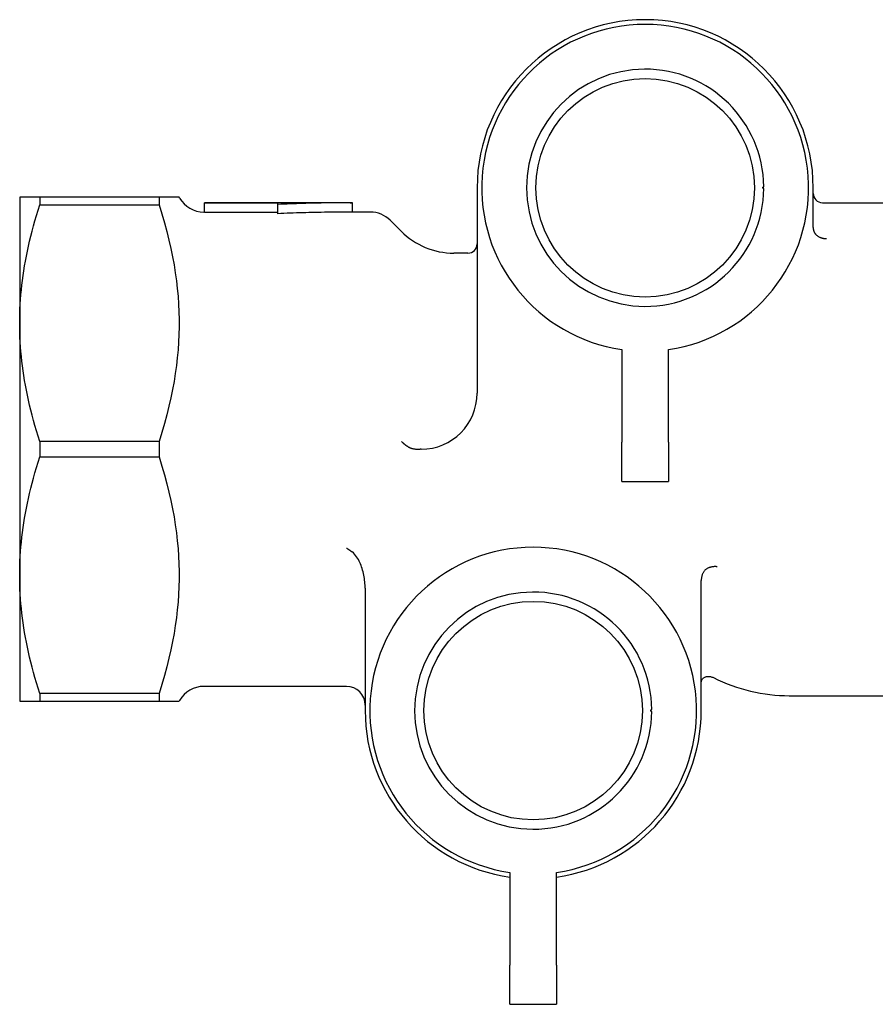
# Model space of a CAD drawing. Header units: millimetres. Extents: x 81 to 326, y -65 to 264.
# Tile 7 of 12: x 81 to 127, y 202 to 254. Entities that reach past the tile are written whole.
import ezdxf

# ---------------------------------------------------------------- set-up
doc = ezdxf.new("R2010")
doc.units = ezdxf.units.MM
doc.layers.add('Detail', color=2, linetype='Continuous')

msp = doc.modelspace()

# ---------------------------------------------------------------- linework, layer by layer
at = {"layer": 'Detail'}
for p, q in [((105.521, 245.465), (105.521, 234.465)), ((123.521, 243.334), (123.521, 245.465)), ((82.092, 244.965), (81.021, 244.965)), ((81.021, 244.965), (81.021, 238.215)), ((88.487, 244.965), (82.092, 244.965)), ((82.092, 244.965), (82.092, 244.553)), ((89.559, 244.965), (88.487, 244.965)), ((88.487, 244.965), (88.487, 244.553)), ((89.588, 244.915), (89.559, 244.965)), ((90.92, 244.639), (90.92, 244.665)), ((98.727, 244.665), (90.92, 244.665)), ((98.839, 244.165), (98.839, 244.665)), ((124.021, 244.665), (135.513, 244.665)), ((82.092, 244.553), (88.487, 244.553)), ((90.92, 244.165), (90.887, 244.165)), ((94.839, 244.639), (90.92, 244.639)), ((90.92, 244.14), (90.92, 244.639)), ((94.839, 244.14), (90.92, 244.14)), ((94.839, 244.573), (94.839, 244.639)), ((94.839, 244.077), (94.839, 244.573)), ((99.799, 244.165), (98.839, 244.165)), ((101.449, 243.137), (100.86, 243.726)), ((105.021, 241.965), (104.277, 241.965)), ((81.021, 238.215), (81.021, 224.715)), ((113.271, 236.805), (113.271, 231.84)), ((115.771, 231.84), (115.771, 236.805)), ((88.487, 231.876), (82.092, 231.876)), ((82.092, 231.876), (82.092, 231.053)), ((88.487, 231.876), (88.487, 231.053)), ((113.271, 229.74), (113.271, 231.84)), ((115.771, 231.84), (115.771, 229.74)), ((82.092, 231.053), (88.487, 231.053)), ((113.271, 229.74), (115.771, 229.74)), ((81.021, 224.715), (81.021, 217.965)), ((117.524, 217.465), (117.524, 224.428)), ((99.524, 224.019), (99.524, 217.465)), ((88.487, 218.376), (82.092, 218.376)), ((82.092, 218.376), (82.092, 217.965)), ((88.487, 218.376), (88.487, 217.965)), ((98.524, 218.765), (90.887, 218.765)), ((81.021, 217.965), (82.092, 217.965)), ((82.092, 217.965), (88.487, 217.965)), ((88.487, 217.965), (89.559, 217.965)), ((89.588, 218.015), (89.559, 217.965)), ((122.239, 218.265), (129.63, 218.265)), ((107.274, 208.805), (107.274, 203.84)), ((109.774, 203.84), (109.774, 208.805)), ((107.274, 201.74), (107.274, 203.84)), ((109.774, 203.84), (109.774, 201.74)), ((107.274, 201.74), (109.774, 201.74))]:
    msp.add_line(p, q, dxfattribs=at)
at = {"layer": 'Detail', "flags": 128}
for points in [[(120.87, 245.422), (120.865, 245.422), (120.859, 245.423), (120.854, 245.425), (120.848, 245.427), (120.843, 245.43), (120.838, 245.434), (120.833, 245.438), (120.829, 245.444), (120.826, 245.45), (120.823, 245.457), (120.821, 245.464), (120.821, 245.472), (120.821, 245.48), (120.823, 245.487), (120.826, 245.494), (120.829, 245.5), (120.833, 245.505), (120.838, 245.51), (120.843, 245.514), (120.848, 245.517), (120.854, 245.519), (120.859, 245.521), (120.865, 245.522), (120.87, 245.522)], [(98.839, 244.665), (98.673, 244.665), (98.506, 244.664), (98.339, 244.663), (98.173, 244.662), (98.006, 244.66), (97.839, 244.658), (97.673, 244.656), (97.506, 244.654), (97.339, 244.651), (97.173, 244.648), (97.006, 244.644), (96.839, 244.641), (96.673, 244.637), (96.506, 244.633), (96.339, 244.628), (96.173, 244.623), (96.006, 244.618), (95.839, 244.613), (95.673, 244.607), (95.506, 244.601), (95.339, 244.594), (95.173, 244.588), (95.006, 244.581), (94.839, 244.573)], [(98.727, 244.665), (98.732, 244.665), (98.737, 244.665), (98.741, 244.665), (98.746, 244.665), (98.751, 244.665), (98.755, 244.665), (98.76, 244.665), (98.765, 244.665), (98.769, 244.665), (98.774, 244.665), (98.779, 244.665), (98.783, 244.665), (98.788, 244.665), (98.793, 244.665), (98.797, 244.665), (98.802, 244.665), (98.807, 244.665), (98.811, 244.665), (98.816, 244.665), (98.821, 244.665), (98.825, 244.665), (98.83, 244.665), (98.835, 244.665), (98.839, 244.665)], [(81.021, 238.215), (81.022, 238.47), (81.028, 238.725), (81.037, 238.979), (81.05, 239.233), (81.067, 239.487), (81.087, 239.741), (81.11, 239.996), (81.138, 240.251), (81.169, 240.507), (81.204, 240.764), (81.242, 241.022), (81.284, 241.281), (81.33, 241.541), (81.379, 241.803), (81.433, 242.067), (81.49, 242.333), (81.551, 242.601), (81.616, 242.871), (81.685, 243.144), (81.758, 243.419), (81.835, 243.698), (81.917, 243.98), (82.002, 244.265), (82.092, 244.553)], [(88.487, 244.553), (88.638, 244.063), (88.776, 243.584), (88.901, 243.117), (89.014, 242.66), (89.116, 242.211), (89.206, 241.77), (89.286, 241.336), (89.355, 240.908), (89.413, 240.486), (89.461, 240.067), (89.5, 239.652), (89.529, 239.239), (89.548, 238.829), (89.557, 238.419), (89.557, 238.01), (89.548, 237.601), (89.529, 237.19), (89.5, 236.778), (89.461, 236.363), (89.413, 235.944), (89.355, 235.522), (89.286, 235.094), (89.206, 234.66), (89.116, 234.219), (89.014, 233.77), (88.901, 233.313), (88.776, 232.846), (88.638, 232.367), (88.487, 231.876)], [(98.839, 244.165), (98.673, 244.165), (98.506, 244.164), (98.339, 244.163), (98.173, 244.162), (98.006, 244.16), (97.839, 244.159), (97.673, 244.156), (97.506, 244.154), (97.339, 244.151), (97.173, 244.148), (97.006, 244.145), (96.839, 244.142), (96.673, 244.138), (96.506, 244.134), (96.339, 244.129), (96.173, 244.125), (96.006, 244.12), (95.839, 244.114), (95.673, 244.109), (95.506, 244.103), (95.339, 244.097), (95.173, 244.091), (95.006, 244.084), (94.839, 244.077)], [(123.521, 243.334), (123.521, 243.318), (123.522, 243.302), (123.523, 243.285), (123.524, 243.269), (123.527, 243.253), (123.529, 243.237), (123.532, 243.221), (123.536, 243.205), (123.54, 243.189), (123.544, 243.174), (123.549, 243.158), (123.555, 243.143), (123.561, 243.128), (123.567, 243.113), (123.574, 243.098), (123.581, 243.083), (123.589, 243.069), (123.597, 243.055), (123.605, 243.041), (123.614, 243.027), (123.624, 243.014), (123.633, 243.001), (123.643, 242.988), (123.654, 242.976)], [(124.234, 242.737), (124.212, 242.735), (124.189, 242.734), (124.167, 242.733), (124.143, 242.734), (124.12, 242.735), (124.096, 242.738), (124.071, 242.742), (124.047, 242.746), (124.022, 242.752), (123.997, 242.759), (123.971, 242.767), (123.946, 242.776), (123.92, 242.786), (123.895, 242.797), (123.869, 242.81), (123.844, 242.824), (123.818, 242.838), (123.793, 242.854), (123.769, 242.872), (123.744, 242.89), (123.72, 242.91), (123.697, 242.931), (123.675, 242.953), (123.654, 242.976)], [(82.092, 231.876), (82.002, 232.165), (81.917, 232.45), (81.835, 232.732), (81.758, 233.011), (81.685, 233.286), (81.616, 233.559), (81.551, 233.829), (81.49, 234.097), (81.433, 234.363), (81.379, 234.627), (81.33, 234.889), (81.284, 235.149), (81.242, 235.408), (81.204, 235.666), (81.169, 235.923), (81.138, 236.179), (81.11, 236.434), (81.087, 236.689), (81.067, 236.943), (81.05, 237.197), (81.037, 237.451), (81.028, 237.705), (81.022, 237.96), (81.021, 238.215)], [(101.827, 231.592), (101.81, 231.603), (101.793, 231.614), (101.776, 231.625), (101.759, 231.636), (101.742, 231.647), (101.726, 231.659), (101.709, 231.671), (101.693, 231.683), (101.677, 231.695), (101.662, 231.707), (101.646, 231.719), (101.631, 231.731), (101.616, 231.743), (101.601, 231.755), (101.587, 231.768), (101.573, 231.78), (101.559, 231.793), (101.545, 231.805), (101.531, 231.818), (101.518, 231.83), (101.506, 231.843), (101.493, 231.856), (101.481, 231.868), (101.469, 231.881)], [(101.827, 231.592), (101.851, 231.578), (101.875, 231.566), (101.9, 231.554), (101.925, 231.543), (101.95, 231.533), (101.976, 231.524), (102.002, 231.516), (102.029, 231.508), (102.056, 231.501), (102.083, 231.495), (102.11, 231.49), (102.137, 231.485), (102.164, 231.481), (102.191, 231.477), (102.218, 231.474), (102.246, 231.471), (102.273, 231.469), (102.301, 231.467), (102.329, 231.466), (102.356, 231.465), (102.384, 231.464), (102.411, 231.464), (102.439, 231.464), (102.466, 231.464)], [(81.021, 224.715), (81.022, 224.97), (81.028, 225.225), (81.037, 225.479), (81.05, 225.733), (81.067, 225.987), (81.087, 226.241), (81.11, 226.496), (81.138, 226.751), (81.169, 227.007), (81.204, 227.264), (81.242, 227.522), (81.284, 227.781), (81.33, 228.041), (81.379, 228.303), (81.433, 228.567), (81.49, 228.833), (81.551, 229.101), (81.616, 229.371), (81.685, 229.644), (81.758, 229.919), (81.835, 230.198), (81.917, 230.48), (82.002, 230.765), (82.092, 231.053)], [(88.487, 231.053), (88.638, 230.563), (88.776, 230.084), (88.901, 229.617), (89.014, 229.16), (89.116, 228.711), (89.206, 228.27), (89.286, 227.836), (89.355, 227.408), (89.413, 226.986), (89.461, 226.567), (89.5, 226.152), (89.529, 225.739), (89.548, 225.329), (89.557, 224.919), (89.557, 224.51), (89.548, 224.101), (89.529, 223.69), (89.5, 223.278), (89.461, 222.863), (89.413, 222.444), (89.355, 222.022), (89.286, 221.594), (89.206, 221.16), (89.116, 220.719), (89.014, 220.27), (88.901, 219.813), (88.776, 219.346), (88.638, 218.867), (88.487, 218.376)], [(98.524, 226.174), (98.536, 226.166), (98.549, 226.158), (98.562, 226.15), (98.574, 226.142), (98.587, 226.133), (98.6, 226.125), (98.613, 226.116), (98.625, 226.108), (98.638, 226.099), (98.651, 226.091), (98.663, 226.082), (98.676, 226.074), (98.689, 226.065), (98.701, 226.056), (98.714, 226.047), (98.727, 226.038), (98.739, 226.029), (98.752, 226.02), (98.764, 226.011), (98.777, 226.002), (98.79, 225.993), (98.802, 225.984), (98.815, 225.975), (98.827, 225.966)], [(99.524, 224.019), (99.522, 224.104), (99.519, 224.19), (99.513, 224.278), (99.505, 224.366), (99.495, 224.455), (99.482, 224.545), (99.468, 224.635), (99.451, 224.724), (99.432, 224.813), (99.411, 224.902), (99.387, 224.989), (99.362, 225.075), (99.334, 225.16), (99.304, 225.242), (99.273, 225.323), (99.239, 225.401), (99.202, 225.477), (99.161, 225.555), (99.115, 225.633), (99.066, 225.709), (99.012, 225.782), (98.954, 225.85), (98.893, 225.912), (98.827, 225.966)], [(118.384, 225.169), (118.369, 225.171), (118.353, 225.174), (118.337, 225.175), (118.32, 225.177), (118.303, 225.178), (118.285, 225.178), (118.267, 225.178), (118.248, 225.178), (118.229, 225.177), (118.209, 225.176), (118.189, 225.174), (118.168, 225.172), (118.148, 225.169), (118.126, 225.166), (118.105, 225.163), (118.083, 225.159), (118.061, 225.155), (118.039, 225.15), (118.017, 225.144), (117.995, 225.139), (117.973, 225.132), (117.95, 225.126), (117.928, 225.119), (117.906, 225.111)], [(82.092, 218.376), (82.002, 218.665), (81.917, 218.95), (81.835, 219.232), (81.758, 219.511), (81.685, 219.786), (81.616, 220.059), (81.551, 220.329), (81.49, 220.597), (81.433, 220.863), (81.379, 221.127), (81.33, 221.389), (81.284, 221.649), (81.242, 221.908), (81.204, 222.166), (81.169, 222.423), (81.138, 222.679), (81.11, 222.934), (81.087, 223.189), (81.067, 223.443), (81.05, 223.697), (81.037, 223.951), (81.028, 224.205), (81.022, 224.46), (81.021, 224.715)], [(117.906, 225.111), (117.876, 225.099), (117.846, 225.085), (117.818, 225.068), (117.791, 225.05), (117.766, 225.029), (117.742, 225.007), (117.719, 224.984), (117.697, 224.959), (117.677, 224.933), (117.658, 224.906), (117.64, 224.877), (117.624, 224.847), (117.608, 224.816), (117.594, 224.784), (117.581, 224.751), (117.569, 224.717), (117.558, 224.682), (117.549, 224.646), (117.541, 224.61), (117.535, 224.574), (117.53, 224.538), (117.526, 224.501), (117.524, 224.464), (117.524, 224.428)], [(117.524, 218.958), (117.526, 218.999), (117.532, 219.038), (117.542, 219.073), (117.556, 219.106), (117.572, 219.136), (117.591, 219.163), (117.612, 219.188), (117.636, 219.21), (117.661, 219.229), (117.688, 219.246), (117.716, 219.26), (117.746, 219.273), (117.777, 219.283), (117.81, 219.29), (117.843, 219.295), (117.877, 219.298), (117.912, 219.299), (117.949, 219.297), (117.985, 219.293), (118.023, 219.286), (118.061, 219.277), (118.099, 219.264), (118.138, 219.25), (118.177, 219.232)], [(114.873, 217.422), (114.868, 217.422), (114.862, 217.423), (114.857, 217.425), (114.851, 217.427), (114.846, 217.43), (114.841, 217.434), (114.836, 217.438), (114.832, 217.444), (114.829, 217.45), (114.826, 217.457), (114.824, 217.464), (114.824, 217.472), (114.824, 217.48), (114.826, 217.487), (114.829, 217.494), (114.832, 217.5), (114.836, 217.505), (114.841, 217.51), (114.846, 217.514), (114.851, 217.517), (114.857, 217.519), (114.862, 217.521), (114.868, 217.522), (114.873, 217.522)]]:
    msp.add_lwpolyline(points, dxfattribs=at)
at = {"layer": 'Detail'}
for centre in [(114.521, 245.465), (108.524, 217.465)]:
    msp.add_circle(centre, 5.85, dxfattribs=at)
for centre, radius, start, end in [((114.521, 245.465), 9, 0, 180), ((114.521, 245.465), 8.75, 278.2132, 261.7868), ((114.521, 245.465), 6.35, 0.5143, 359.612), ((90.887, 245.665), 1.5, 210, 270), ((124.021, 245.165), 0.5, 180, 270), ((99.799, 242.665), 1.5, 45, 90), ((104.277, 245.965), 4, 225, 270), ((105.021, 242.465), 0.5, 270, 0), ((102.521, 234.465), 3, 270.0284, 0), ((102.524, 228.465), 3, 90.0284, 91.094), ((108.524, 217.465), 8.75, 278.2132, 261.7868), ((108.524, 217.465), 6.35, 0.5143, 359.612), ((90.887, 217.265), 1.5, 90, 150), ((98.524, 217.765), 1, 0, 90), ((108.524, 217.465), 9, 180, 262.0164), ((108.524, 217.465), 9, 277.9836, 0)]:
    msp.add_arc(centre, radius, start, end, dxfattribs=at)
msp.add_ellipse((122.239, 231.465), major_axis=(0, -13.2), ratio=0.819152, start_param=5.89808, end_param=6.283185, dxfattribs=at)

doc.saveas('drawing.dxf')
